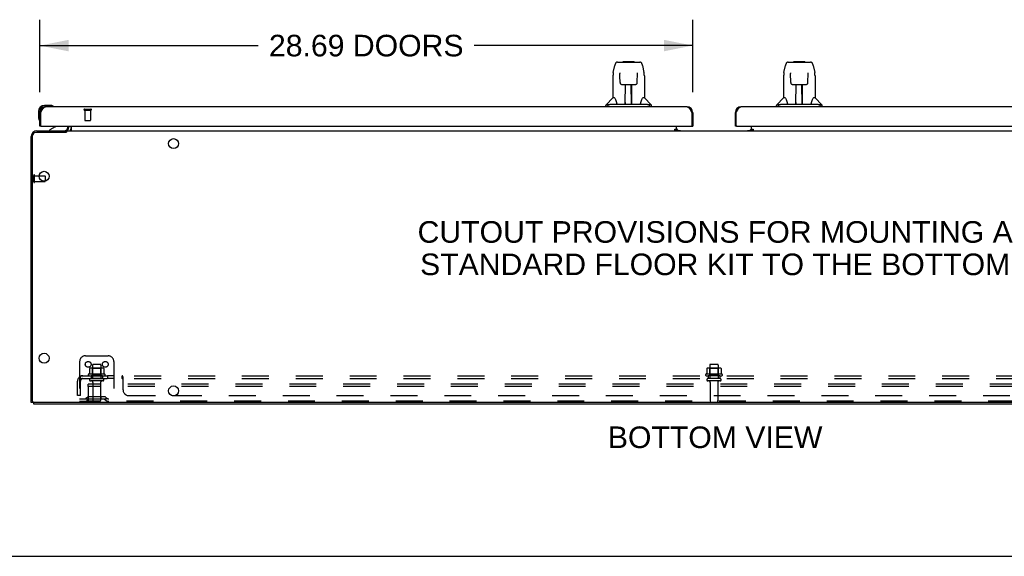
# Model space of a CAD drawing. Header units: inches. Extents: x 0 to 215, y 0 to 139.
# Tile 2 of 91: x 35 to 78, y 0 to 24. Entities that reach past the tile are written whole.
import ezdxf

# ---------------------------------------------------------------- set-up
doc = ezdxf.new("R2010")
doc.units = ezdxf.units.IN
doc.header["$LTSCALE"] = 11.835443
doc.header["$MEASUREMENT"] = 0
doc.linetypes.add('HIDDEN', pattern=[0.2, 0.1, -0.1])
doc.layers.get('0').update_dxf_attribs({"linetype": 'CONTINUOUS'})
for name, color, linetype in [('02___PRT_ALL_AXES', 7, 'CONTINUOUS'), ('DEFAULT_2', 8, 'HIDDEN'), ('DIMENSIONS', 7, 'CONTINUOUS')]:
    doc.layers.add(name, color=color, linetype=linetype)
doc.styles.get("Standard").update_dxf_attribs({"font": 'arial.ttf'})
doc.dimstyles.new('DIMSTYLE_1', dxfattribs={"dimtxt": 0.949367, "dimasz": 1.265823, "dimexe": 0.09, "dimexo": 0.07, "dimgap": 0.0375, "dimtad": 0, "dimtih": 1, "dimtoh": 1, "dimzin": 4, "dimdsep": 46, "dimtxsty": 'Standard', "dimblk": '_FILLED', "dimblk1": '_FILLED', "dimblk2": '_FILLED', "dimcen": 0.09, "dimazin": 1, "dimtfac": 1, "dimtofl": 0, "dimtmove": 0, "dimatfit": 3, "dimldrblk": '_FILLED', "dimfxl": 1, "dimtolj": 1, "dimtzin": 4, "dimarcsym": 0})

# ---------------------------------------------------------------- blocks, each defined once
blk = doc.blocks.new('_FILLED')
at = {"color": 0, "linetype": 'ByBlock'}
blk.add_solid([(0, 0), (-1, 0.2), (-1, -0.2)], dxfattribs=at)
blk = doc.blocks.new('*D18')
at = {"layer": 'DIMENSIONS', "color": 2, "linetype": 'Continuous'}
for p, q in [((35.523, 20.41), (35.523, 23.601)), ((64.211, 20.41), (64.211, 23.601)), ((35.523, 22.462), (45.122, 22.462)), ((64.211, 22.462), (54.612, 22.462))]:
    blk.add_line(p, q, dxfattribs=at)
at = {"layer": 'DIMENSIONS', "color": 2, "linetype": 'Continuous', "xscale": 1.2658227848, "yscale": 1.2658227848, "zscale": 1.2658227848, "rotation": 180}
blk.add_blockref('_FILLED', (35.523, 22.462), dxfattribs=at)
at = {"layer": 'DIMENSIONS', "color": 2, "linetype": 'Continuous', "xscale": 1.2658227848, "yscale": 1.2658227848, "zscale": 1.2658227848}
blk.add_blockref('_FILLED', (64.211, 22.462), dxfattribs=at)
at = {"layer": 'DIMENSIONS', "color": 2, "linetype": 'Continuous', "insert": (49.867, 22.936), "char_height": 0.94937, "width": 8.54077, "attachment_point": 2, "line_spacing_factor": 0.9}
blk.add_mtext('28.69 DOORS', dxfattribs=at)

msp = doc.modelspace()

# ---------------------------------------------------------------- linework, layer by layer
at = {"color": 7, "linetype": 'Continuous'}
for p, q in [((60.913, 21.739), (61.797, 21.739)), ((61, 21.739), (60.999, 21.739)), ((61.16, 21.759), (61.14, 21.739)), ((61.16, 21.759), (61.636, 21.759)), ((61.636, 21.759), (61.656, 21.739)), ((61.798, 21.739), (61.883, 21.739)), ((68.413, 21.739), (69.297, 21.739)), ((68.5, 21.739), (68.499, 21.739)), ((68.66, 21.759), (68.64, 21.739)), ((68.66, 21.759), (69.136, 21.759)), ((69.136, 21.759), (69.156, 21.739)), ((69.298, 21.739), (69.383, 21.739)), ((60.724, 21.279), (60.789, 21.585)), ((61.01, 21.264), (61.01, 21.26)), ((61.01, 21.26), (61.01, 21.257)), ((61.01, 21.257), (61.011, 21.25)), ((61.011, 21.25), (61.011, 21.241)), ((61.013, 21.116), (61.011, 21.241)), ((61.778, 20.833), (61.786, 21.246)), ((61.786, 21.254), (61.786, 21.259)), ((61.786, 21.246), (61.786, 21.254)), ((62.007, 21.585), (62.072, 21.279)), ((68.224, 21.279), (68.289, 21.585)), ((68.51, 21.265), (68.51, 21.262)), ((68.51, 21.262), (68.51, 21.259)), ((68.51, 21.259), (68.51, 21.254)), ((68.51, 21.254), (68.511, 21.247)), ((68.511, 21.247), (68.511, 21.237)), ((68.518, 20.833), (68.511, 21.237)), ((69.278, 20.833), (69.286, 21.246)), ((69.286, 21.254), (69.286, 21.259)), ((69.286, 21.246), (69.286, 21.254)), ((69.507, 21.585), (69.572, 21.279)), ((60.709, 21.136), (60.709, 20.164)), ((61.018, 20.833), (61.013, 21.116)), ((62.087, 21.136), (62.087, 20.164)), ((68.209, 21.136), (68.209, 20.164)), ((69.587, 21.136), (69.587, 20.164)), ((61.098, 20.755), (61.218, 20.755)), ((61.249, 19.909), (61.264, 20.756)), ((61.256, 20.34), (61.256, 20.756)), ((61.26, 20.531), (61.256, 20.531)), ((61.26, 20.519), (61.256, 20.519)), ((61.524, 19.889), (61.509, 20.756)), ((61.54, 20.531), (61.513, 20.531)), ((61.54, 20.519), (61.513, 20.519)), ((61.54, 19.889), (61.54, 20.756)), ((61.578, 20.755), (61.698, 20.755)), ((68.598, 20.755), (68.718, 20.755)), ((68.749, 19.909), (68.764, 20.756)), ((68.756, 20.34), (68.756, 20.756)), ((68.76, 20.531), (68.756, 20.531)), ((68.76, 20.519), (68.756, 20.519)), ((69.024, 19.889), (69.009, 20.756)), ((69.04, 20.531), (69.013, 20.531)), ((69.04, 20.519), (69.013, 20.519)), ((69.04, 19.889), (69.04, 20.756)), ((69.078, 20.755), (69.198, 20.755)), ((60.703, 20.159), (60.406, 19.861)), ((60.782, 20.164), (60.709, 20.164)), ((61.25, 19.961), (61.249, 19.935)), ((61.517, 20.29), (61.54, 20.29)), ((61.54, 20.286), (61.517, 20.286)), ((61.523, 19.935), (61.523, 19.961)), ((62.087, 20.164), (62.014, 20.164)), ((62.093, 20.159), (62.391, 19.861)), ((68.203, 20.159), (67.906, 19.861)), ((68.282, 20.164), (68.209, 20.164)), ((68.75, 19.961), (68.749, 19.935)), ((69.017, 20.29), (69.04, 20.29)), ((69.04, 20.286), (69.017, 20.286)), ((69.023, 19.935), (69.023, 19.961)), ((69.587, 20.164), (69.514, 20.164)), ((69.593, 20.159), (69.891, 19.861)), ((35.463, 19.568), (35.463, 19.311)), ((35.523, 19.568), (35.523, 19.524)), ((35.523, 19.524), (35.565, 19.524)), ((35.982, 19.831), (35.726, 19.831)), ((35.77, 19.771), (35.726, 19.771)), ((36.02, 19.828), (35.982, 19.831)), ((36.118, 19.784), (36.118, 19.784)), ((60.394, 19.771), (60.394, 19.833)), ((60.547, 19.861), (60.478, 19.861)), ((60.671, 19.889), (62.125, 19.889)), ((61.256, 19.889), (61.256, 19.893)), ((62.319, 19.861), (62.25, 19.861)), ((62.402, 19.771), (62.402, 19.833)), ((64.211, 19.524), (64.169, 19.524)), ((66.086, 19.524), (66.128, 19.524)), ((67.894, 19.771), (67.894, 19.833)), ((68.047, 19.861), (67.978, 19.861)), ((68.171, 19.889), (69.625, 19.889)), ((68.756, 19.889), (68.756, 19.893)), ((69.819, 19.861), (69.75, 19.861)), ((69.902, 19.771), (69.902, 19.833)), ((35.463, 19.311), (35.466, 19.273)), ((35.508, 19.182), (35.509, 19.179)), ((35.509, 19.179), (35.509, 19.178)), ((36.655, 18.636), (35.33, 18.636)), ((35.585, 18.917), (35.523, 18.917)), ((36.203, 18.89), (35.965, 18.752)), ((35.965, 18.713), (35.965, 18.752)), ((36.648, 18.636), (36.648, 18.713)), ((36.701, 18.713), (36.701, 18.662)), ((36.701, 18.713), (93.596, 18.713)), ((36.752, 18.917), (36.752, 18.87)), ((36.898, 18.917), (36.898, 18.742)), ((63.434, 18.742), (63.434, 18.793)), ((63.434, 18.793), (63.502, 18.793)), ((63.502, 18.742), (63.434, 18.742)), ((63.502, 18.748), (63.502, 18.917)), ((63.502, 18.713), (63.502, 18.742)), ((63.573, 18.724), (63.509, 18.788)), ((64.149, 18.917), (64.211, 18.917)), ((66.148, 18.917), (66.086, 18.917)), ((66.787, 18.788), (66.723, 18.724)), ((66.794, 18.748), (66.794, 18.917)), ((66.794, 18.793), (66.862, 18.793)), ((66.794, 18.713), (66.794, 18.742)), ((66.862, 18.742), (66.794, 18.742)), ((66.862, 18.793), (66.862, 18.742)), ((35.2, 6.827), (35.2, 18.506)), ((35.752, 16.723), (35.752, 16.498)), ((35.252, 6.765), (35.148, 6.765)), ((35.252, 6.766), (35.252, 6.713)), ((95.034, 6.765), (35.263, 6.765)), ((0, 0), (215.19, 0))]:
    msp.add_line(p, q, dxfattribs=at)
at = {"color": 3, "linetype": 'Continuous'}
for p, q in [((35.523, 18.917), (35.523, 19.524)), ((35.565, 19.524), (35.579, 19.55)), ((35.565, 18.937), (35.565, 19.524)), ((35.579, 19.55), (35.586, 19.563)), ((35.586, 19.563), (35.592, 19.575)), ((63.964, 19.771), (35.77, 19.771)), ((64.131, 19.594), (64.138, 19.582)), ((64.138, 19.582), (64.145, 19.569)), ((64.145, 19.569), (64.152, 19.556)), ((64.152, 19.556), (64.162, 19.537)), ((64.162, 19.537), (64.169, 19.524)), ((64.169, 19.524), (64.169, 18.937)), ((64.211, 19.524), (64.211, 18.917)), ((66.086, 18.917), (66.086, 19.524)), ((66.128, 19.524), (66.141, 19.55)), ((66.128, 18.937), (66.128, 19.524)), ((66.141, 19.55), (66.148, 19.563)), ((66.148, 19.563), (66.155, 19.575)), ((94.527, 19.771), (66.332, 19.771)), ((35.395, 18.713), (36.652, 18.713)), ((35.585, 18.917), (64.149, 18.917)), ((36.794, 18.855), (36.794, 18.917)), ((63.434, 18.748), (63.502, 18.748)), ((63.502, 18.724), (63.674, 18.724)), ((66.148, 18.917), (94.711, 18.917)), ((66.623, 18.724), (66.794, 18.724)), ((66.794, 18.748), (66.862, 18.748)), ((35.148, 6.765), (35.148, 18.466)), ((41.332, 7.067), (41.464, 7.067)), ((35.252, 6.713), (95.044, 6.713))]:
    msp.add_line(p, q, dxfattribs=at)
at = {"color": 7, "linetype": 'Continuous'}
for points in [[(60.913, 21.739), (60.91, 21.739), (60.897, 21.738), (60.884, 21.734), (60.871, 21.729), (60.86, 21.722), (60.85, 21.714), (60.841, 21.706), (60.833, 21.696), (60.825, 21.685), (60.819, 21.674), (60.813, 21.662), (60.807, 21.648), (60.802, 21.633), (60.797, 21.616), (60.792, 21.598), (60.789, 21.585)], [(62.007, 21.585), (62.004, 21.598), (61.999, 21.616), (61.994, 21.633), (61.989, 21.648), (61.983, 21.662), (61.977, 21.674), (61.971, 21.686), (61.963, 21.696), (61.955, 21.706), (61.946, 21.715), (61.936, 21.723), (61.924, 21.729), (61.912, 21.734), (61.899, 21.738), (61.885, 21.739), (61.883, 21.739)], [(68.413, 21.739), (68.41, 21.739), (68.397, 21.738), (68.384, 21.734), (68.371, 21.729), (68.36, 21.722), (68.35, 21.714), (68.341, 21.706), (68.333, 21.696), (68.325, 21.685), (68.319, 21.674), (68.313, 21.662), (68.307, 21.648), (68.302, 21.633), (68.297, 21.616), (68.292, 21.598), (68.289, 21.585)], [(69.507, 21.585), (69.504, 21.598), (69.499, 21.616), (69.494, 21.633), (69.489, 21.648), (69.483, 21.662), (69.477, 21.674), (69.471, 21.686), (69.463, 21.696), (69.455, 21.706), (69.446, 21.715), (69.436, 21.723), (69.424, 21.729), (69.412, 21.734), (69.399, 21.738), (69.385, 21.739), (69.383, 21.739)], [(60.724, 21.279), (60.718, 21.249), (60.713, 21.209), (60.71, 21.169), (60.709, 21.136)], [(61.01, 21.268), (61.01, 21.268), (61.01, 21.268), (61.01, 21.268), (61.01, 21.267), (61.01, 21.267), (61.01, 21.266), (61.01, 21.265), (61.01, 21.264)], [(61.786, 21.259), (61.786, 21.262), (61.786, 21.264), (61.786, 21.265), (61.786, 21.266), (61.786, 21.267), (61.786, 21.268), (61.786, 21.268)], [(62.087, 21.136), (62.086, 21.169), (62.083, 21.209), (62.078, 21.249), (62.072, 21.279)], [(68.224, 21.279), (68.218, 21.249), (68.213, 21.209), (68.21, 21.169), (68.209, 21.136)], [(68.51, 21.268), (68.51, 21.268), (68.51, 21.268), (68.51, 21.268), (68.51, 21.267), (68.51, 21.267), (68.51, 21.266), (68.51, 21.265)], [(69.286, 21.259), (69.286, 21.262), (69.286, 21.264), (69.286, 21.265), (69.286, 21.266), (69.286, 21.267), (69.286, 21.268), (69.286, 21.268)], [(69.587, 21.136), (69.586, 21.169), (69.583, 21.209), (69.578, 21.249), (69.572, 21.279)], [(61.018, 20.833), (61.019, 20.82), (61.023, 20.807), (61.028, 20.796), (61.035, 20.785), (61.044, 20.776), (61.054, 20.768), (61.065, 20.762), (61.076, 20.758), (61.088, 20.755), (61.097, 20.755)], [(61.699, 20.755), (61.709, 20.756), (61.721, 20.758), (61.733, 20.762), (61.743, 20.769), (61.753, 20.777), (61.762, 20.786), (61.769, 20.797), (61.774, 20.808), (61.777, 20.821), (61.778, 20.833)], [(68.518, 20.833), (68.519, 20.82), (68.523, 20.807), (68.528, 20.796), (68.535, 20.785), (68.544, 20.776), (68.554, 20.768), (68.565, 20.762), (68.576, 20.758), (68.588, 20.755), (68.597, 20.755)], [(69.199, 20.755), (69.209, 20.756), (69.221, 20.758), (69.233, 20.762), (69.243, 20.769), (69.253, 20.777), (69.262, 20.786), (69.269, 20.797), (69.274, 20.808), (69.277, 20.821), (69.278, 20.833)], [(61.218, 20.755), (61.222, 20.755), (61.231, 20.755), (61.239, 20.756), (61.247, 20.756), (61.254, 20.756)], [(61.254, 20.756), (61.543, 20.756), (61.551, 20.756), (61.559, 20.756), (61.567, 20.755), (61.575, 20.755), (61.578, 20.755)], [(68.718, 20.755), (68.722, 20.755), (68.731, 20.755), (68.739, 20.756), (68.747, 20.756), (68.754, 20.756)], [(68.754, 20.756), (69.043, 20.756), (69.051, 20.756), (69.059, 20.756), (69.067, 20.755), (69.075, 20.755), (69.078, 20.755)], [(60.779, 20.164), (60.785, 20.154), (60.799, 20.126), (60.813, 20.09), (60.829, 20.048), (60.845, 20), (60.86, 19.952)], [(60.86, 19.952), (60.862, 19.944), (60.867, 19.931), (60.872, 19.921), (60.877, 19.912)], [(60.877, 19.912), (60.882, 19.905), (60.888, 19.899), (60.895, 19.894), (60.902, 19.891), (60.91, 19.889), (60.912, 19.889)], [(61.884, 19.889), (61.886, 19.889), (61.894, 19.89), (61.901, 19.894), (61.908, 19.898), (61.914, 19.904), (61.919, 19.912)], [(61.919, 19.912), (61.924, 19.92), (61.929, 19.931), (61.934, 19.943), (61.937, 19.952)], [(61.937, 19.952), (61.951, 19.998), (61.967, 20.046), (61.982, 20.089), (61.997, 20.125), (62.011, 20.154), (62.017, 20.164)], [(68.279, 20.164), (68.285, 20.154), (68.299, 20.126), (68.313, 20.09), (68.329, 20.048), (68.345, 20), (68.36, 19.952)], [(68.36, 19.952), (68.362, 19.944), (68.367, 19.931), (68.372, 19.921), (68.377, 19.912)], [(68.377, 19.912), (68.382, 19.905), (68.388, 19.899), (68.395, 19.894), (68.402, 19.891), (68.41, 19.889), (68.412, 19.889)], [(69.384, 19.889), (69.386, 19.889), (69.394, 19.89), (69.401, 19.894), (69.408, 19.898), (69.414, 19.904), (69.419, 19.912)], [(69.419, 19.912), (69.424, 19.92), (69.429, 19.931), (69.434, 19.943), (69.437, 19.952)], [(69.437, 19.952), (69.451, 19.998), (69.467, 20.046), (69.482, 20.089), (69.497, 20.125), (69.511, 20.154), (69.517, 20.164)], [(36.118, 19.784), (36.116, 19.785), (36.115, 19.785), (36.111, 19.786)], [(60.475, 19.833), (60.474, 19.834), (60.473, 19.835), (60.472, 19.836), (60.471, 19.837), (60.47, 19.838), (60.469, 19.839), (60.468, 19.84), (60.468, 19.841), (60.467, 19.842), (60.467, 19.844), (60.467, 19.845), (60.466, 19.846), (60.466, 19.848), (60.467, 19.849), (60.467, 19.851), (60.468, 19.852), (60.469, 19.854), (60.47, 19.855), (60.471, 19.856), (60.472, 19.857), (60.473, 19.858), (60.475, 19.859), (60.476, 19.86), (60.478, 19.861)], [(60.499, 19.818), (60.493, 19.822), (60.486, 19.826), (60.481, 19.83), (60.475, 19.833)], [(60.547, 19.861), (60.546, 19.862), (60.546, 19.862), (60.546, 19.863), (60.546, 19.863), (60.545, 19.864), (60.545, 19.864), (60.545, 19.865), (60.545, 19.865), (60.545, 19.866), (60.546, 19.867), (60.546, 19.868), (60.547, 19.868), (60.548, 19.869), (60.549, 19.87), (60.55, 19.87), (60.551, 19.871), (60.552, 19.872), (60.553, 19.872), (60.554, 19.872), (60.555, 19.873), (60.556, 19.873), (60.557, 19.874), (60.558, 19.874), (60.559, 19.875), (60.56, 19.875), (60.562, 19.875), (60.563, 19.876), (60.564, 19.876), (60.566, 19.877), (60.567, 19.877), (60.569, 19.877), (60.57, 19.878), (60.572, 19.878), (60.574, 19.879), (60.575, 19.879), (60.577, 19.879), (60.579, 19.88), (60.581, 19.88), (60.583, 19.881), (60.585, 19.881), (60.587, 19.881), (60.589, 19.882), (60.591, 19.882), (60.593, 19.882), (60.595, 19.883), (60.597, 19.883), (60.6, 19.883), (60.602, 19.884), (60.605, 19.884), (60.607, 19.885), (60.61, 19.885), (60.613, 19.885), (60.616, 19.886), (60.619, 19.886), (60.622, 19.886), (60.626, 19.887), (60.63, 19.887), (60.633, 19.887), (60.637, 19.888), (60.642, 19.888), (60.646, 19.888), (60.651, 19.888), (60.656, 19.889), (60.661, 19.889), (60.666, 19.889), (60.671, 19.889)], [(62.125, 19.889), (62.13, 19.889), (62.136, 19.889), (62.141, 19.889), (62.146, 19.888), (62.15, 19.888), (62.155, 19.888), (62.159, 19.888), (62.163, 19.887), (62.167, 19.887), (62.17, 19.887), (62.174, 19.886), (62.177, 19.886), (62.18, 19.886), (62.183, 19.885), (62.186, 19.885), (62.189, 19.885), (62.192, 19.884), (62.194, 19.884), (62.197, 19.883), (62.199, 19.883), (62.201, 19.883), (62.203, 19.882), (62.206, 19.882), (62.208, 19.882), (62.21, 19.881), (62.212, 19.881), (62.214, 19.881), (62.215, 19.88), (62.217, 19.88), (62.219, 19.879), (62.221, 19.879), (62.223, 19.879), (62.224, 19.878), (62.226, 19.878), (62.228, 19.877), (62.229, 19.877), (62.231, 19.877), (62.232, 19.876), (62.233, 19.876), (62.235, 19.875), (62.236, 19.875), (62.237, 19.875), (62.238, 19.874), (62.239, 19.874), (62.24, 19.873), (62.242, 19.873), (62.243, 19.872), (62.244, 19.872), (62.245, 19.872), (62.246, 19.871), (62.247, 19.87), (62.248, 19.87), (62.249, 19.869), (62.249, 19.868), (62.25, 19.868), (62.25, 19.867), (62.251, 19.866), (62.251, 19.865), (62.251, 19.865), (62.251, 19.864), (62.251, 19.864), (62.251, 19.863), (62.251, 19.863), (62.25, 19.862), (62.25, 19.862), (62.25, 19.861)], [(62.321, 19.833), (62.316, 19.83), (62.31, 19.826), (62.304, 19.822), (62.297, 19.818)], [(62.319, 19.861), (62.32, 19.86), (62.322, 19.859), (62.323, 19.858), (62.324, 19.857), (62.326, 19.856), (62.327, 19.855), (62.328, 19.853), (62.329, 19.852), (62.329, 19.85), (62.33, 19.848), (62.33, 19.847), (62.33, 19.845), (62.33, 19.844), (62.329, 19.842), (62.329, 19.841), (62.328, 19.84), (62.327, 19.838), (62.326, 19.837), (62.325, 19.836), (62.324, 19.835), (62.323, 19.834), (62.321, 19.833)], [(67.975, 19.833), (67.974, 19.834), (67.973, 19.835), (67.972, 19.836), (67.971, 19.837), (67.97, 19.838), (67.969, 19.839), (67.968, 19.84), (67.968, 19.841), (67.967, 19.842), (67.967, 19.844), (67.967, 19.845), (67.966, 19.846), (67.966, 19.848), (67.967, 19.849), (67.967, 19.851), (67.968, 19.852), (67.969, 19.854), (67.97, 19.855), (67.971, 19.856), (67.972, 19.857), (67.973, 19.858), (67.975, 19.859), (67.976, 19.86), (67.978, 19.861)], [(67.999, 19.818), (67.993, 19.822), (67.986, 19.826), (67.981, 19.83), (67.975, 19.833)], [(68.047, 19.861), (68.046, 19.862), (68.046, 19.862), (68.046, 19.863), (68.046, 19.863), (68.045, 19.864), (68.045, 19.864), (68.045, 19.865), (68.045, 19.865), (68.045, 19.866), (68.046, 19.867), (68.046, 19.868), (68.047, 19.868), (68.048, 19.869), (68.049, 19.87), (68.05, 19.87), (68.051, 19.871), (68.052, 19.872), (68.053, 19.872), (68.054, 19.872), (68.055, 19.873), (68.056, 19.873), (68.057, 19.874), (68.058, 19.874), (68.059, 19.875), (68.06, 19.875), (68.062, 19.875), (68.063, 19.876), (68.064, 19.876), (68.066, 19.877), (68.067, 19.877), (68.069, 19.877), (68.07, 19.878), (68.072, 19.878), (68.074, 19.879), (68.075, 19.879), (68.077, 19.879), (68.079, 19.88), (68.081, 19.88), (68.083, 19.881), (68.085, 19.881), (68.087, 19.881), (68.089, 19.882), (68.091, 19.882), (68.093, 19.882), (68.095, 19.883), (68.097, 19.883), (68.1, 19.883), (68.102, 19.884), (68.105, 19.884), (68.107, 19.885), (68.11, 19.885), (68.113, 19.885), (68.116, 19.886), (68.119, 19.886), (68.122, 19.886), (68.126, 19.887), (68.13, 19.887), (68.133, 19.887), (68.137, 19.888), (68.142, 19.888), (68.146, 19.888), (68.151, 19.888), (68.156, 19.889), (68.161, 19.889), (68.166, 19.889), (68.171, 19.889)], [(69.625, 19.889), (69.63, 19.889), (69.636, 19.889), (69.641, 19.889), (69.646, 19.888), (69.65, 19.888), (69.655, 19.888), (69.659, 19.888), (69.663, 19.887), (69.667, 19.887), (69.67, 19.887), (69.674, 19.886), (69.677, 19.886), (69.68, 19.886), (69.683, 19.885), (69.686, 19.885), (69.689, 19.885), (69.692, 19.884), (69.694, 19.884), (69.697, 19.883), (69.699, 19.883), (69.701, 19.883), (69.703, 19.882), (69.706, 19.882), (69.708, 19.882), (69.71, 19.881), (69.712, 19.881), (69.714, 19.881), (69.715, 19.88), (69.717, 19.88), (69.719, 19.879), (69.721, 19.879), (69.723, 19.879), (69.724, 19.878), (69.726, 19.878), (69.728, 19.877), (69.729, 19.877), (69.731, 19.877), (69.732, 19.876), (69.733, 19.876), (69.735, 19.875), (69.736, 19.875), (69.737, 19.875), (69.738, 19.874), (69.739, 19.874), (69.74, 19.873), (69.742, 19.873), (69.743, 19.872), (69.744, 19.872), (69.745, 19.872), (69.746, 19.871), (69.747, 19.87), (69.748, 19.87), (69.749, 19.869), (69.749, 19.868), (69.75, 19.868), (69.75, 19.867), (69.751, 19.866), (69.751, 19.865), (69.751, 19.865), (69.751, 19.864), (69.751, 19.864), (69.751, 19.863), (69.751, 19.863), (69.75, 19.862), (69.75, 19.862), (69.75, 19.861)], [(69.821, 19.833), (69.816, 19.83), (69.81, 19.826), (69.804, 19.822), (69.797, 19.818)], [(69.819, 19.861), (69.82, 19.86), (69.822, 19.859), (69.823, 19.858), (69.824, 19.857), (69.826, 19.856), (69.827, 19.855), (69.828, 19.853), (69.829, 19.852), (69.829, 19.85), (69.83, 19.848), (69.83, 19.847), (69.83, 19.845), (69.83, 19.844), (69.829, 19.842), (69.829, 19.841), (69.828, 19.84), (69.827, 19.838), (69.826, 19.837), (69.825, 19.836), (69.824, 19.835), (69.823, 19.834), (69.821, 19.833)], [(35.509, 19.178), (35.51, 19.176), (35.51, 19.176)], [(36.683, 18.648), (36.68, 18.647), (36.678, 18.647), (36.677, 18.646), (36.675, 18.645), (36.673, 18.645), (36.671, 18.644), (36.669, 18.643), (36.667, 18.642), (36.664, 18.641), (36.662, 18.639), (36.66, 18.638), (36.657, 18.637), (36.655, 18.636)], [(36.701, 18.662), (36.699, 18.661), (36.698, 18.659), (36.697, 18.657), (36.695, 18.656), (36.694, 18.654), (36.693, 18.653), (36.691, 18.652), (36.69, 18.651), (36.689, 18.651), (36.688, 18.65), (36.687, 18.649), (36.685, 18.649), (36.684, 18.648), (36.683, 18.648)], [(36.876, 18.725), (36.874, 18.723), (36.873, 18.721), (36.871, 18.719), (36.87, 18.717), (36.868, 18.716), (36.867, 18.714), (36.865, 18.714), (36.864, 18.713), (36.863, 18.713), (36.861, 18.713)], [(36.898, 18.742), (36.897, 18.742), (36.895, 18.742), (36.893, 18.742), (36.891, 18.741), (36.889, 18.74), (36.888, 18.739), (36.886, 18.738), (36.884, 18.736), (36.883, 18.735), (36.881, 18.733), (36.88, 18.731), (36.878, 18.729), (36.876, 18.725)]]:
    msp.add_lwpolyline(points, dxfattribs=at)
at = {"color": 3, "linetype": 'Continuous'}
for points in [[(35.592, 19.575), (35.599, 19.588), (35.603, 19.594), (35.606, 19.6), (35.609, 19.606), (35.613, 19.613), (35.616, 19.619), (35.62, 19.624), (35.623, 19.63), (35.626, 19.636), (35.63, 19.642), (35.633, 19.647), (35.637, 19.653), (35.64, 19.658), (35.644, 19.664), (35.647, 19.669), (35.65, 19.674), (35.654, 19.679), (35.657, 19.684), (35.661, 19.689), (35.664, 19.694), (35.667, 19.699), (35.671, 19.703), (35.674, 19.707), (35.678, 19.712), (35.681, 19.716), (35.684, 19.72), (35.688, 19.724), (35.691, 19.727), (35.695, 19.731), (35.698, 19.734), (35.701, 19.738), (35.705, 19.741), (35.708, 19.744), (35.712, 19.747), (35.715, 19.749), (35.719, 19.752), (35.722, 19.754), (35.725, 19.757), (35.729, 19.759), (35.732, 19.761), (35.736, 19.762), (35.739, 19.764), (35.742, 19.765), (35.746, 19.767), (35.749, 19.768), (35.753, 19.769), (35.756, 19.769), (35.759, 19.77), (35.763, 19.77), (35.766, 19.771), (35.77, 19.771)], [(63.964, 19.771), (63.968, 19.771), (63.971, 19.77), (63.974, 19.77), (63.978, 19.769), (63.981, 19.769), (63.985, 19.768), (63.988, 19.767), (63.991, 19.765), (63.995, 19.764), (63.998, 19.762), (64.002, 19.761), (64.005, 19.759), (64.008, 19.757), (64.012, 19.754), (64.015, 19.752), (64.019, 19.749), (64.022, 19.747), (64.025, 19.744), (64.029, 19.741), (64.032, 19.738), (64.036, 19.734), (64.039, 19.731), (64.043, 19.727), (64.046, 19.724), (64.049, 19.72), (64.053, 19.716), (64.056, 19.712), (64.06, 19.707), (64.063, 19.703), (64.066, 19.699), (64.07, 19.694), (64.073, 19.689), (64.077, 19.684), (64.08, 19.679), (64.083, 19.674), (64.087, 19.669), (64.09, 19.664), (64.094, 19.658), (64.097, 19.653), (64.1, 19.647), (64.104, 19.642), (64.107, 19.636), (64.111, 19.63), (64.114, 19.624), (64.118, 19.619), (64.121, 19.613), (64.124, 19.607), (64.128, 19.6), (64.131, 19.594)], [(66.155, 19.575), (66.162, 19.588), (66.165, 19.594), (66.169, 19.6), (66.172, 19.606), (66.175, 19.613), (66.179, 19.619), (66.182, 19.624), (66.186, 19.63), (66.189, 19.636), (66.192, 19.642), (66.196, 19.647), (66.199, 19.653), (66.203, 19.658), (66.206, 19.664), (66.209, 19.669), (66.213, 19.674), (66.216, 19.679), (66.22, 19.684), (66.223, 19.689), (66.226, 19.694), (66.23, 19.699), (66.233, 19.703), (66.237, 19.707), (66.24, 19.712), (66.244, 19.716), (66.247, 19.72), (66.25, 19.724), (66.254, 19.727), (66.257, 19.731), (66.261, 19.734), (66.264, 19.738), (66.267, 19.741), (66.271, 19.744), (66.274, 19.747), (66.278, 19.749), (66.281, 19.752), (66.284, 19.754), (66.288, 19.757), (66.291, 19.759), (66.295, 19.761), (66.298, 19.762), (66.301, 19.764), (66.305, 19.765), (66.308, 19.767), (66.312, 19.768), (66.315, 19.769), (66.318, 19.769), (66.322, 19.77), (66.325, 19.77), (66.329, 19.771), (66.332, 19.771)]]:
    msp.add_lwpolyline(points, dxfattribs=at)
at = {"color": 7, "linetype": 'Continuous'}
for centre in [(41.398, 18.15), (35.711, 16.713), (35.711, 8.713), (41.398, 7.275)]:
    msp.add_circle(centre, 0.219, dxfattribs=at)
for centre, radius, start, end in [((60.717, 20.145), 0.0197, 90, 135), ((61.269, 19.909), 0.0197, 179, 270), ((61.504, 19.909), 0.0197, 270, 1), ((62.079, 20.145), 0.0197, 45, 90), ((68.217, 20.145), 0.0197, 90, 135), ((68.769, 19.909), 0.0197, 179, 270), ((69.004, 19.909), 0.0197, 270, 1), ((69.579, 20.145), 0.0197, 45, 90), ((35.726, 19.568), 0.263, 90, 180), ((35.726, 19.568), 0.203, 90, 180), ((35.982, 19.581), 0.25, 59.1101, 90), ((36.103, 19.786), 0.015, 270, 353.6204), ((36.103, 19.782), 0.015, 6.3796, 59.1101), ((60.434, 19.833), 0.0394, 135, 180), ((61.269, 19.909), 0.0197, 260.739, 269.9232), ((61.504, 19.909), 0.0197, 270.0771, 272.6469), ((62.363, 19.833), 0.0394, 0, 45), ((67.934, 19.833), 0.0394, 135, 180), ((68.769, 19.909), 0.0197, 260.739, 269.9232), ((69.004, 19.909), 0.0197, 270.0771, 272.6469), ((69.863, 19.833), 0.0394, 0, 45), ((35.713, 19.311), 0.25, 180, 210.8899), ((35.511, 19.191), 0.015, 210.8899, 263.6204), ((35.508, 19.191), 0.015, 276.3796, 360), ((35.33, 18.506), 0.13, 90, 180), ((36.153, 18.976), 0.1, 300.092, 323.4532), ((36.595, 18.87), 0.157, 270, 360), ((36.652, 18.855), 0.246, 324.6629, 360), ((35.742, 16.723), 0.01, 360, 90), ((35.263, 6.827), 0.0625, 180, 270)]:
    msp.add_arc(centre, radius, start, end, dxfattribs=at)
at = {"color": 3, "linetype": 'Continuous'}
for centre, radius, start, end in [((35.77, 19.524), 0.246, 90, 180), ((63.964, 19.524), 0.246, 0, 90), ((66.332, 19.524), 0.246, 90, 180), ((35.395, 18.466), 0.246, 90, 180), ((35.585, 18.937), 0.02, 180, 270), ((36.652, 18.855), 0.142, 270, 360), ((63.617, 18.828), 0.115, 192.8571, 244.7498), ((64.149, 18.937), 0.02, 270, 360), ((66.148, 18.937), 0.02, 180, 270), ((66.679, 18.828), 0.115, 295.2502, 360)]:
    msp.add_arc(centre, radius, start, end, dxfattribs=at)
at = {"color": 7, "linetype": 'Continuous'}
for centre, major_axis, start_param, end_param in [((61.249, 19.928), (0.0394, 0), -1.369355, -1.26493), ((61.524, 19.928), (0.0394, 0), -1.875951, -1.570796), ((68.749, 19.928), (0.0394, 0), -1.369355, -1.26493), ((69.024, 19.928), (0, 0.0394), -3.446747, -3.141593)]:
    msp.add_ellipse(centre, major_axis=major_axis, ratio=1, start_param=start_param, end_param=end_param, dxfattribs=at)
at = {"layer": '02___PRT_ALL_AXES', "color": 8, "linetype": 'HIDDEN'}
for p, q in [((37.503, 19.624), (37.503, 19.177)), ((37.503, 19.624), (37.751, 19.624)), ((37.751, 19.624), (37.751, 19.177)), ((35.295, 16.485), (35.295, 16.733)), ((35.295, 16.733), (35.493, 16.733)), ((35.295, 16.485), (35.742, 16.485)), ((37.84, 8.412), (37.84, 7.817)), ((38.206, 8.412), (38.206, 7.817)), ((64.965, 8.412), (64.965, 7.817)), ((65.331, 8.412), (65.331, 7.817)), ((38.379, 8.012), (37.667, 8.012)), ((37.689, 7.942), (37.773, 7.942)), ((37.773, 7.942), (37.773, 7.817)), ((38.273, 7.942), (37.773, 7.942)), ((38.273, 7.817), (37.773, 7.817)), ((38.273, 7.942), (38.273, 7.817)), ((38.273, 7.942), (38.357, 7.942)), ((38.501, 7.942), (38.501, 7.817)), ((38.782, 7.942), (38.501, 7.942)), ((38.782, 7.817), (38.501, 7.817)), ((38.782, 7.942), (38.782, 7.817)), ((65.504, 8.012), (64.792, 8.012)), ((64.814, 7.942), (64.898, 7.942)), ((65.398, 7.942), (64.898, 7.942)), ((64.898, 7.942), (64.898, 7.817)), ((65.398, 7.817), (64.898, 7.817)), ((65.398, 7.942), (65.482, 7.942)), ((65.398, 7.942), (65.398, 7.817)), ((37.857, 7.648), (37.857, 6.847)), ((38.189, 7.648), (38.189, 6.847)), ((64.982, 7.648), (64.982, 6.847)), ((65.314, 7.648), (65.314, 6.847))]:
    msp.add_line(p, q, dxfattribs=at)
at = {"layer": '02___PRT_ALL_AXES', "color": 3, "linetype": 'Continuous'}
for p, q in [((63.674, 18.724), (63.674, 18.713)), ((66.623, 18.724), (66.623, 18.713))]:
    msp.add_line(p, q, dxfattribs=at)
at = {"layer": '02___PRT_ALL_AXES', "color": 7, "linetype": 'Continuous'}
msp.add_line((35.493, 16.733), (35.742, 16.733), dxfattribs=at)
for start, end in [(175.1015, 175.7578), (170.8498, 171.3733)]:
    msp.add_arc((35.726, 19.568), 0.263, start, end, dxfattribs=at)
at = {"layer": '02___PRT_ALL_AXES', "color": 8, "linetype": 'HIDDEN'}
for centre, radius, start, end in [((37.689, 7.98), 0.0384, 124.4497, 270), ((38.023, 7.412), 0.698, 117.6814, 120.6631), ((38.023, 7.412), 0.698, 59.3369, 62.3186), ((38.357, 7.98), 0.0384, 270, 55.5503), ((64.814, 7.98), 0.0384, 124.4497, 270), ((65.148, 7.412), 0.698, 117.6814, 120.6631), ((65.148, 7.412), 0.698, 59.3369, 62.3186), ((65.482, 7.98), 0.0384, 270, 55.5503)]:
    msp.add_arc(centre, radius, start, end, dxfattribs=at)
at = {"layer": 'DEFAULT_2', "color": 8, "linetype": 'HIDDEN'}
for p, q in [((37.485, 19.667), (37.769, 19.667)), ((37.485, 19.624), (37.769, 19.624)), ((37.513, 19.167), (37.741, 19.167)), ((35.252, 16.467), (35.252, 16.751)), ((35.295, 16.467), (35.295, 16.751)), ((35.752, 16.495), (35.752, 16.498)), ((37.523, 8.817), (38.523, 8.817)), ((37.273, 8.567), (37.273, 6.817)), ((37.704, 8.256), (37.704, 8.038)), ((38.279, 8.278), (37.768, 8.278)), ((37.84, 8.258), (37.82, 8.278)), ((37.84, 7.962), (37.84, 8.258)), ((38.207, 8.258), (37.84, 8.258)), ((38.176, 8.442), (37.87, 8.442)), ((38.207, 8.258), (38.227, 8.278)), ((38.207, 7.962), (38.207, 8.258)), ((38.342, 8.256), (38.342, 8.038)), ((38.773, 8.567), (38.773, 6.817)), ((64.829, 8.256), (64.829, 8.038)), ((65.404, 8.278), (64.893, 8.278)), ((64.965, 8.258), (64.945, 8.278)), ((65.332, 8.258), (64.965, 8.258)), ((64.965, 7.962), (64.965, 8.258)), ((65.301, 8.442), (64.995, 8.442)), ((65.332, 8.258), (65.352, 8.278)), ((65.332, 7.962), (65.332, 8.258)), ((65.467, 8.256), (65.467, 8.038)), ((37.266, 7.888), (37.345, 7.791)), ((37.304, 7.817), (37.304, 7.942)), ((37.304, 7.942), (92.992, 7.942)), ((37.304, 7.817), (92.992, 7.817)), ((37.84, 7.962), (37.82, 7.942)), ((38.207, 7.962), (37.84, 7.962)), ((38.207, 7.962), (38.227, 7.942)), ((39.144, 7.817), (39.144, 7.942)), ((39.151, 7.813), (39.15, 7.815)), ((39.179, 7.317), (39.179, 7.888)), ((64.965, 7.962), (64.945, 7.942)), ((65.332, 7.962), (64.965, 7.962)), ((65.332, 7.962), (65.352, 7.942)), ((37.179, 7.067), (37.179, 7.705)), ((37.304, 7.067), (37.304, 7.705)), ((37.648, 7.463), (37.648, 7.567)), ((92.648, 7.567), (37.648, 7.567)), ((37.648, 7.463), (37.648, 6.877)), ((92.648, 7.463), (37.648, 7.463)), ((38.288, 7.711), (37.759, 7.711)), ((65.413, 7.711), (64.884, 7.711)), ((37.304, 7.067), (37.179, 7.067)), ((37.616, 6.989), (37.548, 6.94)), ((38.364, 7.011), (37.683, 7.011)), ((37.848, 7.011), (37.848, 6.907)), ((38.198, 7.011), (38.198, 6.907)), ((38.43, 6.989), (38.498, 6.94)), ((39.429, 7.067), (41.332, 7.067)), ((41.464, 7.067), (88.832, 7.067)), ((37.273, 6.921), (38.773, 6.921)), ((37.273, 6.817), (37.708, 6.817)), ((37.677, 6.905), (37.609, 6.856)), ((38.364, 6.907), (37.683, 6.907)), ((92.588, 6.817), (37.708, 6.817)), ((38.369, 6.905), (38.437, 6.856))]:
    msp.add_line(p, q, dxfattribs=at)
for points in [[(37.71, 8.266), (37.709, 8.265), (37.707, 8.264), (37.706, 8.262), (37.705, 8.261), (37.705, 8.259), (37.704, 8.258), (37.704, 8.256)], [(38.336, 8.266), (38.338, 8.265), (38.339, 8.264), (38.34, 8.262), (38.341, 8.261), (38.342, 8.259), (38.342, 8.258), (38.342, 8.256)], [(64.835, 8.266), (64.834, 8.265), (64.832, 8.264), (64.831, 8.262), (64.83, 8.261), (64.83, 8.259), (64.829, 8.258), (64.829, 8.256)], [(65.461, 8.266), (65.463, 8.265), (65.464, 8.264), (65.465, 8.262), (65.466, 8.261), (65.467, 8.259), (65.467, 8.258), (65.467, 8.256)], [(37.266, 7.888), (37.268, 7.89), (37.27, 7.892), (37.272, 7.895), (37.274, 7.898), (37.276, 7.901), (37.278, 7.905), (37.279, 7.908), (37.281, 7.912)], [(37.281, 7.912), (37.284, 7.919), (37.286, 7.923), (37.287, 7.926), (37.289, 7.929), (37.29, 7.931), (37.292, 7.934), (37.294, 7.936), (37.296, 7.938), (37.298, 7.94), (37.299, 7.941), (37.301, 7.941), (37.303, 7.942), (37.304, 7.942)], [(37.304, 7.876), (37.304, 7.876), (37.304, 7.876), (37.304, 7.877), (37.304, 7.876), (37.304, 7.876), (37.304, 7.876), (37.304, 7.875), (37.304, 7.875), (37.304, 7.874), (37.304, 7.874), (37.304, 7.873)], [(37.327, 7.813), (37.327, 7.813), (37.327, 7.813), (37.327, 7.813), (37.327, 7.814), (37.327, 7.814), (37.326, 7.814), (37.326, 7.815), (37.326, 7.816), (37.325, 7.816), (37.325, 7.817), (37.325, 7.817), (37.324, 7.818), (37.324, 7.819), (37.324, 7.819), (37.323, 7.82), (37.323, 7.82), (37.323, 7.821), (37.322, 7.822), (37.322, 7.823), (37.321, 7.823), (37.321, 7.824), (37.321, 7.825), (37.32, 7.826), (37.32, 7.826), (37.32, 7.827), (37.319, 7.828), (37.319, 7.829), (37.319, 7.83), (37.318, 7.83), (37.318, 7.831), (37.317, 7.832), (37.317, 7.833), (37.317, 7.834), (37.316, 7.835), (37.316, 7.836), (37.316, 7.837), (37.315, 7.837), (37.315, 7.838), (37.314, 7.839), (37.314, 7.84), (37.314, 7.841), (37.313, 7.842), (37.313, 7.843), (37.312, 7.845), (37.312, 7.846), (37.312, 7.847), (37.311, 7.848), (37.311, 7.849), (37.311, 7.85), (37.31, 7.851), (37.31, 7.852), (37.309, 7.853), (37.309, 7.855), (37.309, 7.856), (37.308, 7.857), (37.308, 7.858), (37.308, 7.859), (37.308, 7.86), (37.307, 7.861), (37.307, 7.862), (37.307, 7.863), (37.307, 7.864), (37.306, 7.865), (37.306, 7.866), (37.306, 7.867), (37.306, 7.868), (37.305, 7.869), (37.305, 7.87), (37.305, 7.871), (37.305, 7.872), (37.305, 7.873), (37.305, 7.874), (37.305, 7.874), (37.304, 7.875), (37.304, 7.876), (37.304, 7.876), (37.304, 7.876)], [(37.332, 7.799), (37.328, 7.802), (37.326, 7.804), (37.324, 7.806), (37.321, 7.808), (37.319, 7.81), (37.317, 7.812), (37.314, 7.813), (37.312, 7.815), (37.31, 7.816), (37.308, 7.816), (37.306, 7.817), (37.304, 7.817)], [(37.325, 7.816), (37.325, 7.816), (37.325, 7.815), (37.326, 7.815), (37.326, 7.815), (37.326, 7.814), (37.327, 7.814), (37.327, 7.813), (37.327, 7.813), (37.327, 7.813), (37.327, 7.813), (37.327, 7.813)], [(37.345, 7.791), (37.345, 7.791), (37.344, 7.791), (37.343, 7.791), (37.342, 7.791), (37.341, 7.791), (37.34, 7.792), (37.338, 7.793), (37.337, 7.794), (37.335, 7.796), (37.334, 7.797), (37.332, 7.799)], [(37.704, 8.038), (37.704, 8.037), (37.704, 8.036), (37.704, 8.035), (37.703, 8.034), (37.703, 8.033), (37.703, 8.033), (37.702, 8.032), (37.702, 8.032), (37.702, 8.031), (37.701, 8.031), (37.701, 8.031), (37.701, 8.031), (37.7, 8.03), (37.7, 8.03), (37.7, 8.03), (37.699, 8.03), (37.699, 8.03), (37.699, 8.029)], [(38.347, 8.029), (38.347, 8.03), (38.347, 8.03), (38.347, 8.03), (38.346, 8.03), (38.346, 8.03), (38.346, 8.031), (38.345, 8.031), (38.345, 8.031), (38.345, 8.031), (38.344, 8.032), (38.344, 8.032), (38.344, 8.033), (38.343, 8.033), (38.343, 8.034), (38.343, 8.035), (38.342, 8.036), (38.342, 8.037), (38.342, 8.038)], [(39.159, 7.929), (39.158, 7.931), (39.156, 7.934), (39.154, 7.936), (39.152, 7.938), (39.15, 7.94), (39.149, 7.941), (39.147, 7.941), (39.145, 7.942), (39.144, 7.942)], [(39.162, 7.923), (39.161, 7.926), (39.159, 7.929), (39.158, 7.931), (39.156, 7.934), (39.154, 7.936), (39.152, 7.938), (39.15, 7.94), (39.149, 7.941), (39.147, 7.941), (39.145, 7.942), (39.144, 7.942)], [(39.154, 7.81), (39.153, 7.812), (39.151, 7.813), (39.15, 7.815), (39.148, 7.816), (39.147, 7.816), (39.145, 7.817), (39.144, 7.817)], [(39.148, 7.816), (39.147, 7.816), (39.145, 7.817), (39.144, 7.817)], [(39.16, 7.802), (39.157, 7.806), (39.156, 7.808), (39.154, 7.81), (39.153, 7.812)], [(39.164, 7.797), (39.162, 7.799), (39.161, 7.8), (39.16, 7.802)], [(39.179, 7.791), (39.178, 7.791), (39.176, 7.791), (39.174, 7.791), (39.173, 7.791), (39.171, 7.791), (39.17, 7.792), (39.168, 7.793), (39.166, 7.794), (39.165, 7.796), (39.164, 7.797), (39.162, 7.799), (39.161, 7.8)], [(39.165, 7.916), (39.164, 7.919), (39.162, 7.923)], [(39.179, 7.888), (39.178, 7.89), (39.176, 7.892), (39.175, 7.895), (39.173, 7.898), (39.171, 7.901), (39.17, 7.905), (39.168, 7.908), (39.165, 7.916)], [(39.173, 7.791), (39.171, 7.791), (39.17, 7.792), (39.168, 7.793), (39.166, 7.794), (39.165, 7.796)], [(39.179, 7.791), (39.178, 7.791), (39.176, 7.791), (39.174, 7.791)], [(39.178, 7.89), (39.176, 7.892), (39.175, 7.895)], [(64.829, 8.038), (64.829, 8.037), (64.829, 8.036), (64.829, 8.035), (64.828, 8.034), (64.828, 8.033), (64.828, 8.033), (64.827, 8.032), (64.827, 8.032), (64.827, 8.031), (64.826, 8.031), (64.826, 8.031), (64.826, 8.031), (64.825, 8.03), (64.825, 8.03), (64.825, 8.03), (64.824, 8.03), (64.824, 8.03), (64.824, 8.029)], [(65.472, 8.029), (65.472, 8.03), (65.472, 8.03), (65.472, 8.03), (65.471, 8.03), (65.471, 8.03), (65.471, 8.031), (65.47, 8.031), (65.47, 8.031), (65.47, 8.031), (65.469, 8.032), (65.469, 8.032), (65.469, 8.033), (65.468, 8.033), (65.468, 8.034), (65.468, 8.035), (65.467, 8.036), (65.467, 8.037), (65.467, 8.038)]]:
    msp.add_lwpolyline(points, dxfattribs=at)
for centre in [(37.648, 8.442), (38.398, 8.442)]:
    msp.add_circle(centre, 0.128, dxfattribs=at)
for centre, radius, start, end in [((37.485, 19.645), 0.0215, 90, 270), ((37.769, 19.645), 0.0215, 270, 90), ((37.513, 19.177), 0.01, 180, 270), ((37.741, 19.177), 0.01, 270, 360), ((35.274, 16.751), 0.0215, 360, 180), ((35.274, 16.467), 0.0215, 180, 0), ((35.742, 16.495), 0.01, 270, 0), ((37.523, 8.567), 0.25, 90, 180), ((38.523, 8.567), 0.25, 0, 90), ((37.768, 8.137), 0.141, 90, 113.95), ((37.87, 8.412), 0.03, 90, 180), ((38.176, 8.412), 0.03, 0, 90), ((38.279, 8.137), 0.141, 66.05, 90), ((64.893, 8.137), 0.141, 90, 113.95), ((64.995, 8.412), 0.03, 90, 180), ((65.301, 8.412), 0.03, 0, 90), ((65.404, 8.137), 0.141, 66.05, 90), ((37.416, 7.705), 0.237, 90, 180), ((37.416, 7.705), 0.112, 90, 180), ((37.759, 7.764), 0.053, 90, 270), ((38.288, 7.764), 0.053, 270, 90), ((64.884, 7.764), 0.053, 90, 270), ((65.413, 7.764), 0.053, 270, 90), ((37.795, 7.648), 0.0625, 0, 90), ((38.252, 7.648), 0.0625, 90, 180), ((64.92, 7.648), 0.0625, 0, 90), ((65.377, 7.648), 0.0625, 90, 180), ((37.487, 7.025), 0.104, 270, 305.7539), ((37.683, 6.897), 0.114, 90, 125.7539), ((38.364, 6.897), 0.114, 54.2461, 90), ((38.559, 7.025), 0.104, 234.2461, 270), ((39.429, 7.317), 0.25, 180, 270), ((37.487, 7.025), 0.208, 270, 305.7539), ((37.708, 6.877), 0.06, 180, 270), ((37.683, 6.897), 0.01, 90, 125.7539), ((37.887, 6.847), 0.03, 180, 270), ((38.159, 6.847), 0.03, 270, 360), ((38.364, 6.897), 0.01, 54.2461, 90), ((38.559, 7.025), 0.208, 234.2461, 270), ((65.012, 6.847), 0.03, 180, 270), ((65.284, 6.847), 0.03, 270, 360)]:
    msp.add_arc(centre, radius, start, end, dxfattribs=at)

# ---------------------------------------------------------------- texts
at = {"layer": 'DIMENSIONS', "color": 2, "linetype": 'Continuous', "char_height": 0.94937, "attachment_point": 2, "line_spacing_factor": 0.9}
for s, insert, width in [('CUTOUT PROVISIONS FOR MOUNTING A\\PSTANDARD FLOOR KIT TO THE BOTTOM', (65.199, 14.74), 26.10583), ('BOTTOM VIEW', (65.198, 5.711), 9.40897)]:
    msp.add_mtext(s, dxfattribs=dict(at, insert=insert, width=width))

# ---------------------------------------------------------------- dimensions: what is measured, and where the dimension line sits
at = {"layer": 'DIMENSIONS', "color": 2, "linetype": 'Continuous'}
dim = msp.add_linear_dim(base=(64.211, 22.462), p1=(35.523, 20.34), p2=(64.211, 20.34), text='<> DOORS', dimstyle='DIMSTYLE_1', dxfattribs=at)
dim.commit()
dim.dimension.update_dxf_attribs({"geometry": '*D18', "text_midpoint": (49.867, 22.462), "dimtype": 160})

doc.saveas('drawing.dxf')
